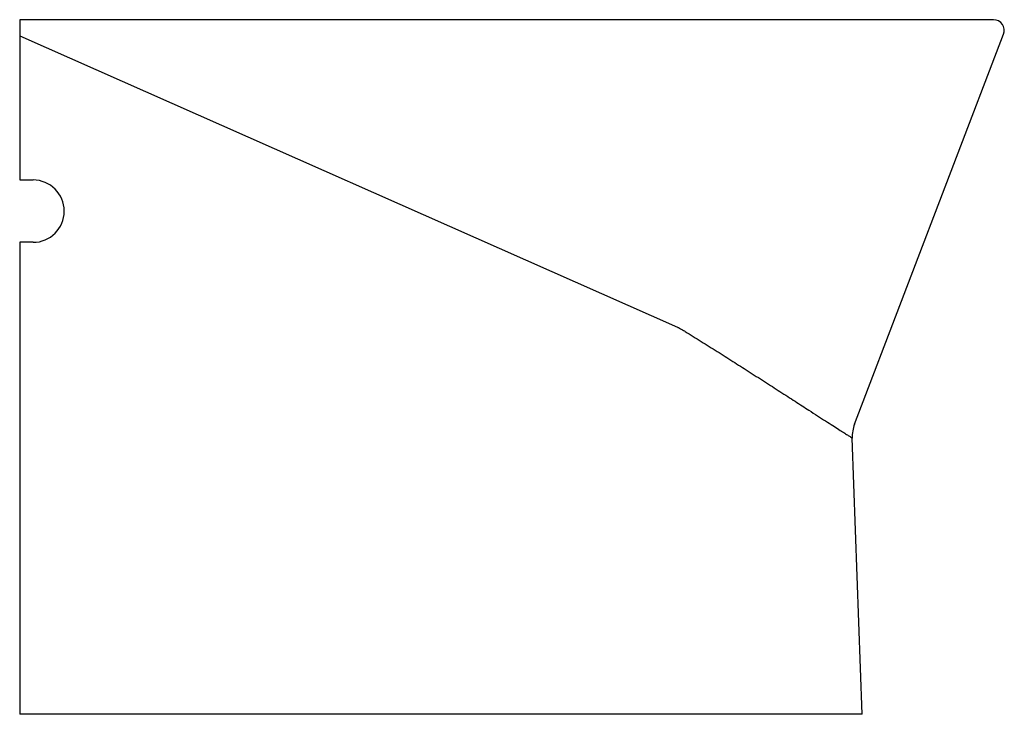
# Model space of a CAD drawing. Header units: millimetres. Extents: x 4732.116 to 4732.668, y 2577.775 to 2578.165.
import ezdxf

# ---------------------------------------------------------------- set-up
doc = ezdxf.new("R2010")
doc.units = ezdxf.units.MM
doc.layers.add('SANINDUSA', color=3, linetype='Continuous')

msp = doc.modelspace()

# ---------------------------------------------------------------- linework, layer by layer
at = {"layer": 'SANINDUSA'}
for p, q in [((4732.66236, 2578.16511), (4732.11568, 2578.16511)), ((4732.11568, 2578.1561), (4732.48486, 2577.99251)), ((4732.58431, 2577.93807), (4732.66797, 2578.15697)), ((4732.58855, 2577.77511), (4732.583, 2577.93022))]:
    msp.add_line(p, q, dxfattribs=at)
for centre, radius, start, end in [((4732.66236, 2578.15911), 0.006, 338.9105, 90), ((4732.12318, 2578.05761), 0.0175, 270.0051, 89.9949), ((4732.60299, 2577.93093), 0.02, 159.083, 182.0502)]:
    msp.add_arc(centre, radius, start, end, dxfattribs=at)
for points, knots in [([(4732.11568, 2578.16511), (4732.11568, 2578.16505), (4732.11568, 2578.16491), (4732.11568, 2578.16387), (4732.11568, 2578.16233), (4732.11568, 2578.16046), (4732.11568, 2578.15916), (4732.11568, 2578.15854)], [0, 0, 0, 0, 0.204503, 0.40903, 0.612882, 0.81521, 1, 1, 1, 1]), ([(4732.11568, 2578.04011), (4732.11568, 2578.01604), (4732.11568, 2577.99196), (4732.11568, 2577.96788), (4732.11568, 2577.90363), (4732.11568, 2577.83937), (4732.11568, 2577.77511)], [0.120543, 0.120543, 0.120543, 0.120543, 0.1927748, 0.1927748, 0.1927748, 0.3855496, 0.3855496, 0.3855496, 0.3855496]), ([(4732.48486, 2577.99251), (4732.48507, 2577.99243), (4732.48527, 2577.99234), (4732.48557, 2577.99218), (4732.48572, 2577.99211), (4732.48587, 2577.99202), (4732.48597, 2577.99197), (4732.48601, 2577.99194), (4732.48606, 2577.99191)], [0, 0, 0, 0, 0.5, 0.5, 0.75, 0.875, 0.875, 1, 1, 1, 1]), ([(4732.48606, 2577.99191), (4732.48606, 2577.99191), (4732.48606, 2577.99191), (4732.48606, 2577.99191), (4732.48646, 2577.99169), (4732.48686, 2577.99147), (4732.48727, 2577.99125), (4732.48727, 2577.99125), (4732.48727, 2577.99125), (4732.48727, 2577.99125)], [-0.00000006, -0.00000006, -0.00000006, -0.00000006, 0, 0, 0, 0.001389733, 0.001389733, 0.001389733, 0.001389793, 0.001389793, 0.001389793, 0.001389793]), ([(4732.48927, 2577.99006), (4732.49229, 2577.98818), (4732.49833, 2577.98442), (4732.50724, 2577.97882), (4732.51601, 2577.97327), (4732.52491, 2577.96759), (4732.5338, 2577.9619), (4732.54265, 2577.9562), (4732.55102, 2577.9508), (4732.55799, 2577.9463), (4732.56362, 2577.94268), (4732.56812, 2577.93977), (4732.57215, 2577.93718), (4732.57556, 2577.93499), (4732.57828, 2577.93324), (4732.58036, 2577.93191), (4732.58186, 2577.93095), (4732.58282, 2577.93034), (4732.58294, 2577.93026), (4732.583, 2577.93022)], [0, 0, 0, 0, 0.0629134, 0.125826, 0.189991, 0.2541532, 0.3261425, 0.398124, 0.4725896, 0.5470412, 0.5989587, 0.6508722, 0.7041381, 0.7573992, 0.8069168, 0.854488, 0.9020571, 0.951029, 1, 1, 1, 1]), ([(4732.58855, 2577.77511), (4732.58847, 2577.77511), (4732.58832, 2577.77511), (4732.58704, 2577.77511), (4732.58498, 2577.77511), (4732.5821, 2577.77511), (4732.57847, 2577.77511), (4732.57411, 2577.77511), (4732.56901, 2577.77511), (4732.56319, 2577.77511), (4732.55674, 2577.77511), (4732.54964, 2577.77511), (4732.54194, 2577.77511), (4732.5336, 2577.77511), (4732.52473, 2577.77511), (4732.51528, 2577.77511), (4732.50541, 2577.77511), (4732.49295, 2577.77511), (4732.478, 2577.77511), (4732.46064, 2577.77511), (4732.44319, 2577.77511), (4732.42569, 2577.77511), (4732.385, 2577.77511), (4732.28175, 2577.77511), (4732.1842, 2577.77511), (4732.11568, 2577.77511)], [0, 0, 0, 0, 0.0176796, 0.0353593, 0.0535626, 0.0717663, 0.0894418, 0.1071177, 0.1252815, 0.1434459, 0.161602, 0.1797587, 0.1983888, 0.2170196, 0.2361871, 0.2553551, 0.275024, 0.2946933, 0.3269887, 0.3593044, 0.3916695, 0.4240534, 0.4564062, 0.618152, 1, 1, 1, 1])]:
    msp.add_open_spline(points, degree=3, knots=knots, dxfattribs=at)
for points, degree in [([(4732.11568, 2578.15854), (4732.11568, 2578.1561)], 1), ([(4732.11568, 2578.1561), (4732.11568, 2578.1291), (4732.11568, 2578.10211), (4732.11568, 2578.07511)], 3), ([(4732.11568, 2578.07511), (4732.12318, 2578.07511)], 1), ([(4732.12318, 2578.04011), (4732.11568, 2578.04011)], 1), ([(4732.48727, 2577.99125), (4732.48794, 2577.99086), (4732.48861, 2577.99047), (4732.48927, 2577.99006)], 3)]:
    msp.add_open_spline(points, degree=degree, dxfattribs=at)

doc.saveas('drawing.dxf')
